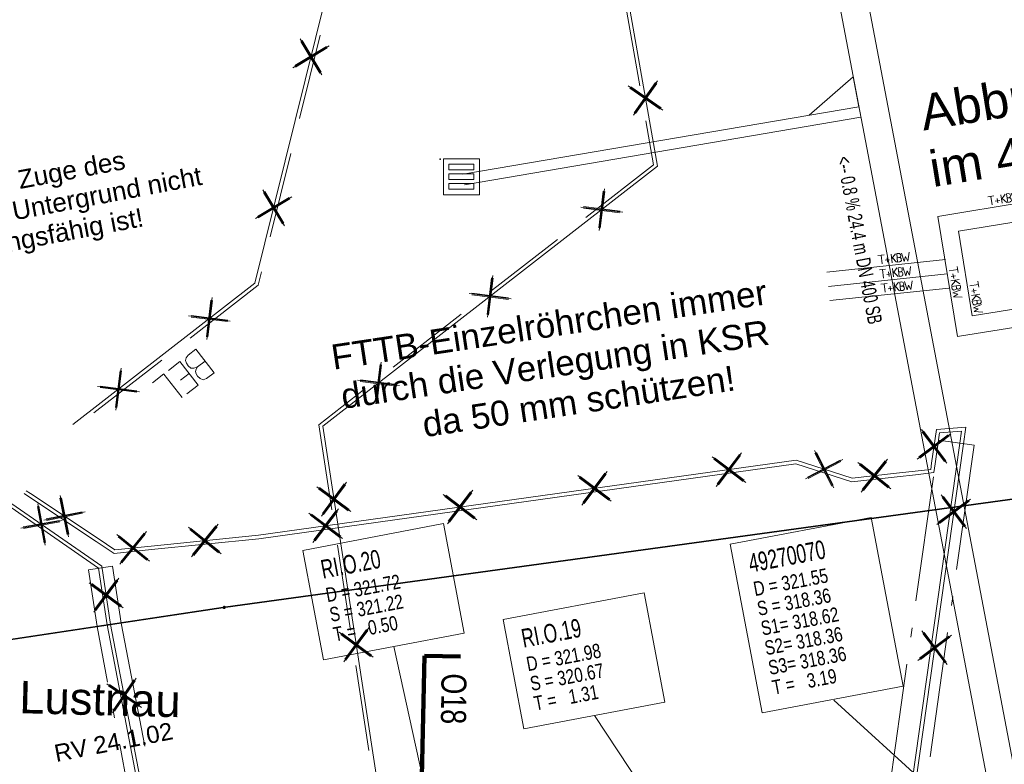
# Model space of a CAD drawing. Extents: x 3503739 to 3504470, y 5375172 to 5375561.
# Tile 115 of 142: x 3504210 to 3504223, y 5375403 to 5375414. Entities that reach past the tile are written whole.
import ezdxf

# ---------------------------------------------------------------- set-up
doc = ezdxf.new("R2010")
doc.units = 0
doc.header["$MEASUREMENT"] = 0
for name, pattern in [('2', [3.4, 1.2, -0.5, 1.2, -0.5]), ('202', [2.64, 1.75, -0.38, 0.13, -0.38]), ('211', [5, 3.75, -1.25]), ('33', [12, 4, -8])]:
    doc.linetypes.add(name, pattern=pattern)
for name, color, linetype in [('$_LISY_$_TMP', 7, 'Continuous'), ('68_BL_STREINLAUF', 7, 'Continuous'), ('_4WP_KANAL_STILL', 7, 'Continuous'), ('_4WP_KANCAD', 7, 'Continuous'), ('_4WP_KANCAD-T', 7, 'Continuous'), ('_4WP_LICHT_STILL', 7, 'Continuous'), ('_4WP_SCHNITTF_HR', 7, 'Continuous'), ('_4WP_STADT_FTT3', 7, 'Continuous'), ('_4WP_STADT_POLLE', 7, 'Continuous'), ('_4WP_STEIGBEZEIC', 7, 'Continuous'), ('_4WP_TELEKOM', 7, 'Continuous'), ('K_FLURSTUECKE', 7, 'Continuous'), ('K_GRENZEN-UNABGE', 7, 'Continuous'), ('PUNKTHOEHENATTDEF', 7, 'Continuous'), ('PUNKTNUMMERNATTDEF', 7, 'Continuous'), ('PUNKTSPEZIFIKATION', 7, 'Continuous')]:
    doc.layers.add(name, color=color, linetype=linetype)
doc.styles.add('158', font='TXT', dxfattribs={"width": 0.7, "height": 0.26})
doc.styles.add('159', font='TXT', dxfattribs={"width": 0.8, "height": 0.2})
doc.styles.add('169', font='TXT', dxfattribs={"width": 0.7, "height": 0.2})
doc.styles.add('171', font='TXT', dxfattribs={"width": 0.7, "height": 0.26})
doc.styles.add('172', font='TXT', dxfattribs={"width": 0.8, "height": 0.2})
doc.styles.add('178', font='ARIAL.TTF', dxfattribs={"height": 0.24})
doc.styles.add('439', font='TXT', dxfattribs={"width": 0.8, "height": 0.35})
doc.styles.add('452', font='ARIAL.TTF', dxfattribs={"height": 0.5})
doc.styles.add('522', font='ARIAL.TTF', dxfattribs={"height": 0.452686})
doc.styles.add('537', font='ARIAL.TTF', dxfattribs={"height": 0.35})
doc.styles.add('551', font='ARIAL.TTF', dxfattribs={"height": 0.26})

# ---------------------------------------------------------------- blocks, each defined once
blk = doc.blocks.new('PUNKT')
blk.add_point((0, 0))
at = {"layer": 'PUNKTHOEHENATTDEF', "linetype": 'Continuous', "flags": 1}
blk.add_attdef('PUNKTHOEHE', (1, -0.5), '', height=0.8, dxfattribs=at)
at = {"layer": 'PUNKTNUMMERNATTDEF', "linetype": 'Continuous', "flags": 1}
blk.add_attdef('PUNKTNUMMER', (1, 0.5), '', height=0.8, dxfattribs=at)
at = {"layer": 'PUNKTSPEZIFIKATION', "linetype": 'Continuous', "flags": 1}
blk.add_attdef('PUNKTSPEZIFIKATION', (1, -1.5), '', height=0.8, dxfattribs=at)
blk = doc.blocks.new('809')
at = {"color": 7, "linetype": 'Continuous', "lineweight": 9}
for points in [[(0, 0), (0.5, 0), (0.5, -0.5), (0, -0.5), (0, 0)], [(0.075005, -0.075005), (0.425003, -0.075005), (0.425003, -0.154999), (0.075005, -0.154999), (0.075005, -0.075005)], [(0.075005, -0.290001), (0.075005, -0.209999), (0.425003, -0.209999), (0.425003, -0.290001), (0.075005, -0.290001)], [(0.075005, -0.425003), (0.425003, -0.425003), (0.425003, -0.345001), (0.075005, -0.345001), (0.075005, -0.425003)]]:
    blk.add_lwpolyline(points, dxfattribs=at)
blk = doc.blocks.new('1000KBWTEL')
at = {"color": 114, "linetype": 'Continuous', "lineweight": 13}
for p, q in [((4.094305, 0.775263), (3.664168, 0.775263)), ((3.888168, 0.775263), (3.888168, 0.173263)), ((4.589325, 0.775263), (4.589325, 0.173263)), ((4.590738, 0.438766), (4.890821, 0.774609)), ((4.981325, 0.775263), (4.981325, 0.173263)), ((4.981325, 0.775263), (5.100722, 0.775263)), ((5.444686, 0.173263), (5.313961, 0.775263)), ((5.708593, 0.173263), (5.850126, 0.77579)), ((4.447467, 0.400881), (4.137882, 0.400881)), ((4.285285, 0.559786), (4.285285, 0.250579)), ((4.648267, 0.499404), (4.910661, 0.173263)), ((4.981325, 0.48541), (5.100722, 0.48541)), ((4.981325, 0.173263), (5.100722, 0.173263)), ((5.579039, 0.500025), (5.444686, 0.173263)), ((5.579039, 0.500025), (5.708593, 0.173263))]:
    blk.add_line(p, q, dxfattribs=at)
blk.add_lwpolyline([(5.100722, 0.775263), (5.17069, 0.755951), (5.221999, 0.71708), (5.242212, 0.670435), (5.249986, 0.619126), (5.240657, 0.560042), (5.21578, 0.522726), (5.161361, 0.490075), (5.100722, 0.48541), (5.184683, 0.471417), (5.221999, 0.44032), (5.245322, 0.399895), (5.259315, 0.343921), (5.25776, 0.264625), (5.235993, 0.228864), (5.187793, 0.194657), (5.142703, 0.177554), (5.100722, 0.173263)], dxfattribs=at)
blk = doc.blocks.new('1016')
at = {"color": 7, "linetype": 'Continuous', "lineweight": 9}
for p, q in [((0.703072, 0.277444), (1.257444, -0.276928)), ((1.257444, 0.277444), (0.703072, -0.276928))]:
    blk.add_line(p, q, dxfattribs=at)
at = {"color": 2, "linetype": 'Continuous', "lineweight": 20}
for p, q in [((1.212401, 0.25319), (0.727326, -0.231885)), ((0.727326, 0.232401), (1.212401, -0.252674)), ((0.748114, 0.25319), (1.23319, -0.231885)), ((1.23319, 0.232401), (0.748114, -0.252674))]:
    blk.add_line(p, q, dxfattribs=at)
blk = doc.blocks.new('10011')
at = {"color": 190, "linetype": 'Continuous', "lineweight": 13}
for p, q in [((4.302568, 0.608018), (4.469535, 0.6081)), ((4.302568, 0.608018), (4.304235, 0.088154)), ((4.655568, 0.608018), (4.907582, 0.608142)), ((4.655568, 0.608018), (4.657235, 0.088154)), ((5.008568, 0.608018), (5.010235, 0.088154)), ((4.302693, 0.352595), (4.469661, 0.352677)), ((4.655694, 0.352595), (4.847467, 0.352689)), ((4.302824, 0.088154), (4.469791, 0.088236)), ((4.655824, 0.088154), (4.907837, 0.088278)), ((5.008823, 0.088154), (5.260838, 0.088278))]:
    blk.add_line(p, q, dxfattribs=at)
blk.add_lwpolyline([(4.469535, 0.6081), (4.530396, 0.585559), (4.557445, 0.540477), (4.569467, 0.480368), (4.566462, 0.43228), (4.546926, 0.393209), (4.513866, 0.367663), (4.469661, 0.352677), (4.531898, 0.330094), (4.573975, 0.298537), (4.585997, 0.238428), (4.581489, 0.182827), (4.567964, 0.136242), (4.52739, 0.103182), (4.469791, 0.088236)], dxfattribs=at)
blk = doc.blocks.new('10-UNVERMARKT')
at = {"color": 255, "linetype": '33', "lineweight": 9}
blk.add_circle((0, 0), 0.0789, dxfattribs=at)
at = {"color": 252, "linetype": 'Continuous', "lineweight": 20}
blk.add_circle((0, 0), 0.0325, dxfattribs=at)

msp = doc.modelspace()

# ---------------------------------------------------------------- linework, layer by layer
at = {"layer": '_4WP_KANAL_STILL', "color": 7, "linetype": 'Continuous', "lineweight": 13}
msp.add_lwpolyline([(3504223.752, 5375402.645), (3504219.26, 5375426.229), (3504218.868, 5375426.155), (3504223.36, 5375402.571)], dxfattribs=at)
at = {"layer": '_4WP_KANCAD', "color": 7, "linetype": 'Continuous', "lineweight": 13}
for p, q in [((3504221.437, 5375412.666), (3504215.908, 5375411.726)), ((3504221.465, 5375412.519), (3504215.934, 5375411.578))]:
    msp.add_line(p, q, dxfattribs=at)
for points in [[(3504223.752, 5375402.645), (3504219.26, 5375426.229), (3504218.868, 5375426.155), (3504223.36, 5375402.571)], [(3504221.437, 5375412.666), (3504221.357, 5375413.084), (3504220.74, 5375412.548)]]:
    msp.add_lwpolyline(points, dxfattribs=at)
at = {"layer": '_4WP_KANCAD-T', "color": 1, "linetype": 'Continuous', "lineweight": 20}
for p, q in [((3504215.34, 5375403.334), (3504214.947, 5375405.136)), ((3504220.697, 5375399.708), (3504217.746, 5375404.173))]:
    msp.add_line(p, q, dxfattribs=at)
at = {"layer": '_4WP_KANCAD-T', "color": 7, "linetype": 'Continuous', "lineweight": 20}
msp.add_line((3504223.143, 5375402.517), (3504221.085, 5375404.384), dxfattribs=at)
at = {"layer": '_4WP_KANCAD-T', "color": 7, "linetype": 'Continuous', "lineweight": 13}
for points in [[(3504213.675, 5375406.476), (3504215.64, 5375406.849), (3504215.929, 5375405.322), (3504213.964, 5375404.949), (3504213.675, 5375406.476)], [(3504219.641, 5375406.562), (3504221.606, 5375406.934), (3504222.052, 5375404.582), (3504220.087, 5375404.21), (3504219.641, 5375406.562)], [(3504216.474, 5375405.513), (3504218.439, 5375405.886), (3504218.728, 5375404.359), (3504216.763, 5375403.986), (3504216.474, 5375405.513)]]:
    msp.add_lwpolyline(points, dxfattribs=at)
at = {"layer": '_4WP_KANCAD-T', "color": 1, "linetype": 'Continuous', "lineweight": 20}
for points in [[(3504213.675, 5375406.476), (3504215.64, 5375406.849), (3504215.929, 5375405.322), (3504213.964, 5375404.949), (3504213.675, 5375406.476)], [(3504216.474, 5375405.513), (3504218.439, 5375405.886), (3504218.728, 5375404.359), (3504216.763, 5375403.986), (3504216.474, 5375405.513)]]:
    msp.add_lwpolyline(points, dxfattribs=at)
at = {"layer": '_4WP_KANCAD-T', "color": 7, "linetype": 'Continuous', "lineweight": 20}
msp.add_lwpolyline([(3504219.641, 5375406.562), (3504221.606, 5375406.934), (3504222.052, 5375404.582), (3504220.087, 5375404.21), (3504219.641, 5375406.562)], dxfattribs=at)
at = {"layer": '_4WP_LICHT_STILL', "color": 255, "linetype": 'Continuous', "lineweight": 9}
for p, q in [((3504213.009, 5375410.203), (3504215.095, 5375418.627)), ((3504210.469, 5375408.232), (3504213.009, 5375410.203))]:
    msp.add_line(p, q, dxfattribs=at)
at = {"layer": '_4WP_LICHT_STILL', "color": 190, "linetype": '2', "lineweight": 13}
for p, q in [((3504215.143, 5375418.615), (3504213.053, 5375410.174)), ((3504213.053, 5375410.174), (3504210.5, 5375408.192))]:
    msp.add_line(p, q, dxfattribs=at)
at = {"layer": '_4WP_LICHT_STILL', "color": 7, "linetype": '2', "lineweight": 13}
msp.add_lwpolyline([(3504196.677, 5375456.604), (3504210.204, 5375438.646), (3504215.213, 5375430.882), (3504218.572, 5375411.855), (3504213.901, 5375408.229), (3504216.709, 5375389.91)], dxfattribs=at)
at = {"layer": '_4WP_LICHT_STILL', "color": 255, "linetype": 'Continuous', "lineweight": 9}
for points in [[(3504216.758, 5375389.917), (3504213.955, 5375408.207), (3504218.627, 5375411.834), (3504215.261, 5375430.901), (3504210.245, 5375438.674), (3504196.717, 5375456.634)], [(3504220.485, 5375390.882), (3504222.895, 5375407.964), (3504222.927, 5375408.195), (3504222.517, 5375408.162), (3504222.451, 5375407.691), (3504222.44, 5375407.606), (3504222.222, 5375407.582), (3504221.963, 5375407.553), (3504221.342, 5375407.483), (3504220.559, 5375407.733), (3504213.058, 5375406.689), (3504211.56, 5375406.536), (3504211.056, 5375406.485), (3504210.823, 5375406.64), (3504209.878, 5375407.269), (3504209.817, 5375407.309)], [(3504209.189, 5375407.42), (3504210.872, 5375406.256), (3504210.994, 5375405.443), (3504212.136, 5375399.49), (3504212.22, 5375399.054), (3504212.229, 5375399.009), (3504212.237, 5375398.964)]]:
    msp.add_lwpolyline(points, dxfattribs=at)
at = {"layer": '_4WP_LICHT_STILL', "color": 190, "linetype": 'Continuous', "lineweight": 13}
for points in [[(3504209.789, 5375407.268), (3504209.85, 5375407.227), (3504210.795, 5375406.598), (3504211.043, 5375406.433), (3504211.565, 5375406.486), (3504213.064, 5375406.639), (3504220.555, 5375407.682), (3504221.337, 5375407.432), (3504221.969, 5375407.503), (3504222.228, 5375407.532), (3504222.484, 5375407.561), (3504222.501, 5375407.684), (3504222.561, 5375408.115), (3504222.869, 5375408.14), (3504222.845, 5375407.971), (3504220.436, 5375390.889)], [(3504212.188, 5375398.955), (3504212.18, 5375399), (3504212.171, 5375399.044), (3504212.087, 5375399.481), (3504210.945, 5375405.435), (3504210.826, 5375406.227), (3504209.161, 5375407.379)]]:
    msp.add_lwpolyline(points, dxfattribs=at)
at = {"layer": '_4WP_LICHT_STILL', "color": 250, "linetype": '202', "lineweight": 20}
for points in [[(3504219.28, 5375384.858), (3504222.547, 5375408.013), (3504223.043, 5375407.943), (3504219.775, 5375384.789), (3504219.28, 5375384.858)], [(3504211.023, 5375406.256), (3504211.142, 5375405.462), (3504212.283, 5375399.518), (3504211.949, 5375399.454), (3504210.805, 5375405.412), (3504210.687, 5375406.206), (3504211.023, 5375406.256)]]:
    msp.add_lwpolyline(points, dxfattribs=at)
at = {"layer": '_4WP_SCHNITTF_HR', "color": 92, "linetype": '211', "lineweight": 100}
msp.add_lwpolyline([(3504215.877, 5375404.995), (3504215.377, 5375405.006), (3504215.339, 5375403.323)], dxfattribs=at)
at = {"layer": '_4WP_TELEKOM', "color": 114, "linetype": 'Continuous', "lineweight": 20}
for p, q in [((3504222.536, 5375411.136), (3504224.905, 5375411.523)), ((3504222.824, 5375410.93), (3504224.699, 5375411.236)), ((3504222.536, 5375411.136), (3504222.811, 5375409.459)), ((3504222.824, 5375410.93), (3504223.017, 5375409.746)), ((3504220.989, 5375410.358), (3504222.646, 5375410.533)), ((3504221.01, 5375410.159), (3504222.668, 5375410.334)), ((3504221.031, 5375409.96), (3504222.689, 5375410.135)), ((3504223.017, 5375409.746), (3504224.892, 5375410.052)), ((3504222.811, 5375409.459), (3504225.179, 5375409.845))]:
    msp.add_line(p, q, dxfattribs=at)
at = {"layer": 'K_FLURSTUECKE', "color": 252, "linetype": 'Continuous', "lineweight": 30}
for p, q in [((3504212.596, 5375405.682), (3504223.644, 5375407.198)), ((3504223.644, 5375407.198), (3504212.596, 5375405.682)), ((3504212.596, 5375405.682), (3504223.644, 5375407.198)), ((3504223.644, 5375407.198), (3504212.596, 5375405.682)), ((3504206.516, 5375404.772), (3504212.564, 5375405.678)), ((3504212.564, 5375405.678), (3504206.516, 5375404.772)), ((3504206.516, 5375404.772), (3504212.564, 5375405.678)), ((3504212.564, 5375405.678), (3504206.516, 5375404.772))]:
    msp.add_line(p, q, dxfattribs=at)

# ---------------------------------------------------------------- block references
at = {"layer": '$_LISY_$_TMP', "color": 7}
for name, p, xscale, yscale, rotation in [('1016', (3504213.614, 5375412.648), 0.75, 0.75, 76.09454956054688), ('1016', (3504218.586, 5375412.063), 0.75, 0.75, 100.01162109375), ('1016', (3504213.093, 5375410.542), 0.75, 0.75, 76.09454956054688), ('1016', (3504217.268, 5375410.778), 0.75, 0.75, 37.82158126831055), ('1000KBWTEL', (3504222.536, 5375411.136), 0.2000000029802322, 0.2000000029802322, 9.276383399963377), ('1000KBWTEL', (3504220.989, 5375410.358), 0.2000000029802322, 0.2000000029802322, 6.046801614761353), ('1000KBWTEL', (3504221.01, 5375410.159), 0.2000000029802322, 0.2000000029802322, 6.046733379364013), ('1000KBWTEL', (3504222.536, 5375411.136), 0.2000000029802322, 0.2000000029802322, 279.276416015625), ('1016', (3504215.71, 5375409.57), 0.75, 0.75, 37.82158126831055), ('1000KBWTEL', (3504221.031, 5375409.96), 0.2000000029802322, 0.2000000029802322, 6.046733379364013), ('1000KBWTEL', (3504222.824, 5375410.93), 0.2000000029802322, 0.2000000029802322, 279.276416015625), ('1016', (3504211.793, 5375409.259), 0.75, 0.75, 37.82156066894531), ('10011', (3504214.86, 5375411.45), 0.800000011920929, 0.800000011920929, 217.8215606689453), ('1016', (3504214.153, 5375408.361), 0.75, 0.75, 37.82158126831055), ('1016', (3504210.524, 5375408.274), 0.75, 0.75, 37.82156066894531), ('1016', (3504222.586, 5375408.654), 0.75, 0.75, 262.0747100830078), ('1016', (3504220.35, 5375407.704), 0.75, 0.75, 187.9265396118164), ('1016', (3504221.651, 5375407.384), 0.75, 0.75, 162.2713073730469), ('1016', (3504222.383, 5375407.6), 0.75, 0.75, 186.4097946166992), ('1016', (3504218.475, 5375407.443), 0.75, 0.75, 187.9265396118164), ('1016', (3504214.222, 5375406.464), 0.75, 0.75, 98.71317443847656), ('1016', (3504216.599, 5375407.182), 0.75, 0.75, 187.9265396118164), ('1016', (3504222.658, 5375406.287), 0.75, 0.75, 81.9725440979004), ('1016', (3504209.426, 5375407.256), 0.75, 0.75, 325.320951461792), ('1016', (3504210.962, 5375406.547), 0.75, 0.75, 146.3519668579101), ('1016', (3504214.724, 5375406.921), 0.75, 0.75, 187.9265396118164), ('1016', (3504213.04, 5375406.687), 0.75, 0.75, 185.8279037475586), ('1016', (3504212.039, 5375406.584), 0.75, 0.75, 185.7975677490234), ('1016', (3504210.824, 5375406.577), 0.75, 0.75, 278.5449050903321), ('1016', (3504214.534, 5375404.432), 0.75, 0.75, 98.71317443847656), ('1016', (3504222.39, 5375404.389), 0.75, 0.75, 81.9725440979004), ('1016', (3504211.046, 5375405.173), 0.75, 0.75, 280.8576850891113)]:
    msp.add_blockref(name, p, dxfattribs=dict(at, xscale=xscale, yscale=yscale, rotation=rotation))
at = {"layer": '68_BL_STREINLAUF', "color": 7}
for name, p in [('PUNKT', (3504215.595, 5375411.933)), ('809', (3504215.64, 5375411.938))]:
    msp.add_blockref(name, p, dxfattribs=at)
at = {"layer": 'K_GRENZEN-UNABGE', "color": 252, "xscale": 0.2, "yscale": 0.2}
msp.add_blockref('10-UNVERMARKT', (3504212.58, 5375405.68), dxfattribs=at)
msp.add_blockref('10-UNVERMARKT', (3504212.58, 5375405.68), dxfattribs=at)
at = {"layer": 'K_GRENZEN-UNABGE', "color": 252}
msp.add_blockref('PUNKT', (3504212.58, 5375405.68), dxfattribs=at)
msp.add_blockref('PUNKT', (3504212.58, 5375405.68), dxfattribs=at)

# ---------------------------------------------------------------- texts
at = {"layer": '_4WP_KANCAD-T', "color": 7, "linetype": 'Continuous'}
for s, height, rotation, style, width, p in [('<-- 0.8 % 24.4 m DN 400 SB', 0.2, 280.7839, '169', 0.7, (3504221.124, 5375411.954)), ('49270070', 0.26, 10.737, '171', 0.7, (3504219.924, 5375406.166)), ('D = 321.55', 0.2, 10.737, '172', 0.8, (3504219.986, 5375405.837)), ('S = 318.36', 0.2, 10.737, '172', 0.8, (3504220.038, 5375405.562)), ('S1= 318.62', 0.2, 10.737, '172', 0.8, (3504220.09, 5375405.287)), ('S2= 318.36', 0.2, 10.737, '172', 0.8, (3504220.142, 5375405.012)), ('S3= 318.36', 0.2, 10.737, '172', 0.8, (3504220.194, 5375404.737)), ('T =   3.19', 0.2, 10.737, '172', 0.8, (3504220.247, 5375404.462))]:
    msp.add_text(s, height=height, rotation=rotation, dxfattribs=dict(at, style=style, width=width)).set_placement(p)
at = {"layer": '_4WP_KANCAD-T', "color": 1, "linetype": 'Continuous'}
for s, height, style, width, p in [('RI.O.20', 0.26, '158', 0.7, (3504213.957, 5375406.08)), ('D = 321.72', 0.2, '159', 0.8, (3504214.019, 5375405.752)), ('S = 321.22', 0.2, '159', 0.8, (3504214.071, 5375405.477)), ('T =   0.50', 0.2, '159', 0.8, (3504214.123, 5375405.202)), ('RI.O.19', 0.26, '158', 0.7, (3504216.756, 5375405.117)), ('D = 321.98', 0.2, '159', 0.8, (3504216.818, 5375404.789)), ('S = 320.67', 0.2, '159', 0.8, (3504216.87, 5375404.514)), ('T =   1.31', 0.2, '159', 0.8, (3504216.922, 5375404.239))]:
    msp.add_text(s, height=height, rotation=10.737, dxfattribs=dict(at, style=style, width=width)).set_placement(p)
at = {"layer": '_4WP_SCHNITTF_HR', "color": 7, "linetype": 'Continuous', "style": '439', "width": 0.8}
msp.add_text('O18', height=0.35, rotation=269.3389, dxfattribs=at).set_placement((3504215.612, 5375404.761))
at = {"layer": '_4WP_STADT_FTT3', "color": 1, "linetype": 'Continuous'}
for s, height, rotation, style, p in [('FTTB-Einzelröhrchen immer', 0.35, 8.5837, '537', (3504214.103, 5375408.995)), ('durch die Verlegung in KSR', 0.35, 8.5837, '537', (3504214.24, 5375408.449)), ('da 50 mm schützen!', 0.35, 8.5837, '537', (3504215.376, 5375408.055)), ('RV 24.1.02', 0.24, 11.0817, '178', (3504210.236, 5375403.523))]:
    msp.add_text(s, height=height, rotation=rotation, dxfattribs=dict(at, style=style)).set_placement(p)
at = {"layer": '_4WP_STADT_POLLE', "color": 150, "linetype": 'Continuous', "style": '551'}
for s, p in [('Bau der Dränage erst im Zuge des', (3504205.742, 5375410.761)), ('Pollereinbaus wenn der Untergrund nicht', (3504205.82, 5375410.353)), ('ausreichend versickerungsfähig ist!', (3504205.897, 5375409.944))]:
    msp.add_text(s, height=0.26, rotation=10.737, dxfattribs=at).set_placement(p)
at = {"layer": '_4WP_STEIGBEZEIC', "color": 250, "linetype": 'Continuous', "style": '522'}
msp.add_text('Steig D - Lustnau', height=0.45269, rotation=358.5443, dxfattribs=at).set_placement((3504207.082, 5375404.272))
at = {"layer": '_4WP_TELEKOM', "color": 255, "linetype": 'Continuous', "style": '452'}
for s, p in [('Abbruch', (3504222.338, 5375412.332)), ('im 4. BA', (3504222.467, 5375411.543))]:
    msp.add_text(s, height=0.5, rotation=9.2764, dxfattribs=at).set_placement(p)

doc.saveas('drawing.dxf')
